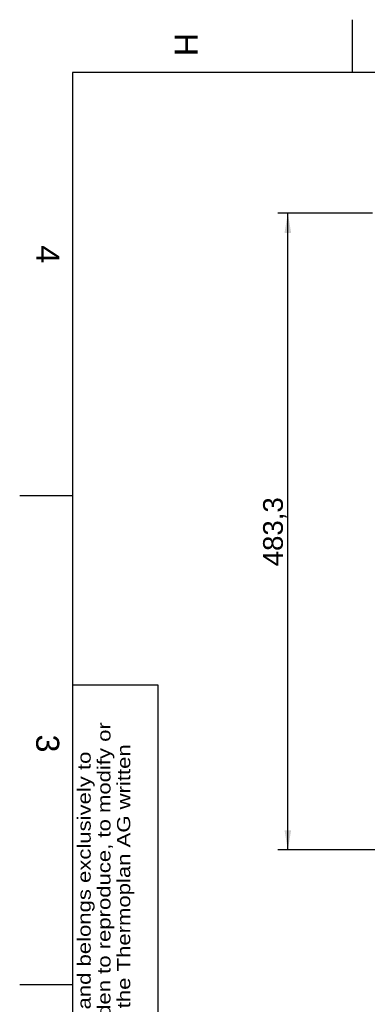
# Model space of a CAD drawing. Header units: millimetres. Extents: x 0 to 418, y 0 to 295.
# Tile 2 of 12: x 2 to 55, y 146 to 295. Entities that reach past the tile are written whole.
import ezdxf
from ezdxf.enums import TextEntityAlignment as Align

# ---------------------------------------------------------------- set-up
doc = ezdxf.new("R2010")
doc.units = ezdxf.units.MM
for name, color, linetype in [('Défaut', 7, 'Continuous'), ('Marges', 7, 'Continuous'), ('Standard', 7, 'Continuous')]:
    doc.layers.add(name, color=color, linetype=linetype)
doc.styles.add('SEACAD_Arial', font='arial.ttf')
doc.dimstyles.new('ISO', dxfattribs={"dimtxt": 3, "dimasz": 3, "dimexe": 1.5, "dimexo": 0, "dimgap": 0.75, "dimtad": 1, "dimdec": 1, "dimlfac": 5, "dimtxsty": 'SEACAD_Arial', "dimblk1": '_SE_FILLED', "dimblk2": '_SE_FILLED', "dimsah": 1, "dimcen": 1.5, "dimazin": 0, "dimtfac": 0.7, "dimtdec": 3, "dimtmove": 0, "dimatfit": 3, "dimfxl": 1, "dimarcsym": 0})

# ---------------------------------------------------------------- blocks, each defined once
blk = doc.blocks.new('DMBLK5')
at = {"layer": 'Standard', "linetype": 'Continuous'}
for points in [[(42.18, 262.64), (43.18, 262.64), (42.68, 265.64)], [(42.18, 171.98), (42.68, 168.98), (43.18, 171.98)]]:
    blk.add_hatch(color=7, dxfattribs=at).paths.add_polyline_path(points)
at = {"layer": 'Standard', "color": 7, "linetype": 'Continuous'}
for p, q in [((55.51, 265.64), (41.18, 265.64)), ((42.68, 168.98), (42.68, 265.64)), ((57.91, 168.98), (41.18, 168.98))]:
    blk.add_line(p, q, dxfattribs=at)
at = {"layer": 'Standard', "color": 7, "linetype": 'Continuous', "style": 'SEACAD_Arial'}
blk.add_text('483,3', height=3, rotation=90, dxfattribs=at).set_placement((38.93, 212.03), align=Align.TOP_LEFT)
blk = doc.blocks.new('_SE_FILLED')
at = {"color": 0}
blk.add_line((0, 0), (-1, 0), dxfattribs=at)
blk.add_solid([(0, 0), (-1, -0.1665), (-1, 0.1665), (0, 0)], dxfattribs=at)
blk = doc.blocks.new('SE5')
at = {"layer": 'Marges', "char_height": 3.5, "attachment_point": 1, "rotation": 270}
for s, insert, width in [('{\\fArial|b0||i0||c0|p34;\\C7;\\H3.5;\\W1.;H}', (29, 293), 3.7133), ('{\\fArial|b0||i0||c0|p34;\\C7;\\H3.5;\\W1.;4}', (8, 260.75), 3.8216), ('{\\fArial|b0||i0||c0|p34;\\C7;\\H3.5;\\W1.;3}', (8, 186.5), 3.8216)]:
    blk.add_mtext(s, dxfattribs=dict(at, insert=insert, width=width))
blk = doc.blocks.new('SE4')
at = {"layer": 'Marges'}
blk.add_blockref('SE5', (0, 0), dxfattribs=at)
blk = doc.blocks.new('SE9')
at = {"layer": 'Défaut', "insert": (10.77, 103.59), "char_height": 2, "width": 101.1835, "attachment_point": 1, "rotation": 90, "line_spacing_factor": 0.9, "style": 'SEACAD_Arial'}
blk.add_mtext('{\\fArial|b0||i0||c0|p34;\\C7;\\H2.;\\W1.2;This drawing is confidential and belongs exclusively to \\P}{\\fArial|b0||i0||c0|p34;\\C7;\\H2.;\\W1.2;Thermoplan AG. It is forbidden to reproduce, to modify or \\P}{\\fArial|b0||i0||c0|p34;\\C7;\\H2.;\\W1.2;transfer in any form without the Thermoplan AG written \\P}{\\fArial|b0||i0||c0|p34;\\C7;\\H2.;\\W1.2;agreement.\\P}', dxfattribs=at)
blk = doc.blocks.new('SE8')
at = {"layer": 'Défaut'}
blk.add_blockref('SE9', (0, 0), dxfattribs=at)

msp = doc.modelspace()

# ---------------------------------------------------------------- linework, layer by layer
at = {"layer": 'Défaut', "color": 7, "linetype": 'Continuous'}
for p, q in [((23, 194), (10, 194)), ((10, 194), (10, 8.639)), ((23, 10), (23, 194))]:
    msp.add_line(p, q, dxfattribs=at)
at = {"layer": 'Marges', "color": 7, "linetype": 'Continuous'}
for p, q in [((52.5, 287), (52.5, 295)), ((410, 287), (10, 287)), ((10, 287), (10, 10)), ((10, 222.75), (2, 222.75)), ((10, 148.5), (2, 148.5))]:
    msp.add_line(p, q, dxfattribs=at)

# ---------------------------------------------------------------- block references
for name in ['SE4', 'SE8']:
    msp.add_blockref(name, (0, 0))

# ---------------------------------------------------------------- dimensions: what is measured, and where the dimension line sits
at = {"layer": 'Standard', "color": 7, "linetype": 'Continuous'}
dim = msp.add_linear_dim(base=(42.6823, 265.6442), p1=(57.9063, 168.9842), p2=(57.1063, 265.6442), angle=90, text='\\A1;<>', dimstyle='ISO', override={"dimdec": 2}, dxfattribs=at)
dim.commit()
dim.dimension.update_dxf_attribs({"geometry": 'DMBLK5', "text_midpoint": (42.6823, 217.3142), "dimtype": 160})

doc.saveas('drawing.dxf')
